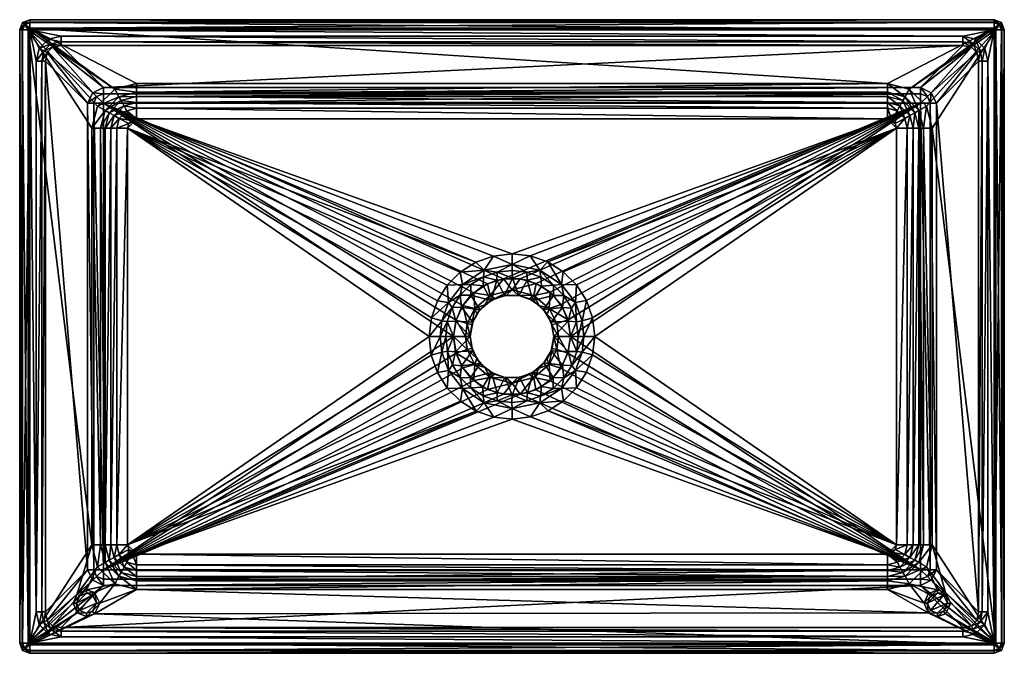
# Model space of a CAD drawing. Header units: inches. Extents: x -295 to 295, y -190 to 190.
import ezdxf

# ---------------------------------------------------------------- set-up
doc = ezdxf.new("R2010")
doc.units = ezdxf.units.IN
doc.header["$MEASUREMENT"] = 0
doc.layers.add('Layer 1', color=7, linetype='Continuous')

# ---------------------------------------------------------------- blocks, each defined once
blk = doc.blocks.new('Teorema 60')
at = {"color": 9, "true_color": 0xc0c0c0}
mesh = blk.add_polyface(dxfattribs=at)
corners = [(-248.3, 138.06, 130), (-251.71, 125, 130), (-290, 184, 130), (-251.71, -125, 130), (-238.06, 148.3, 130), (-289, 185, 130), (-225, 151.71, 130), (-295, 184, 6), (-295, 184, 125), (-295, -184, 6), (-285.2, -165.17), (-285.2, 165.17), (-289, 184), (-283.24, 172.81), (-277.81, 178.24), (-270.17, 180.2), (-254.28, 139.88, 73.42), (-279.56, 165.17, 3.95), (-254.28, -139.88, 73.42), (-243.82, 135.55, 128.13), (-246.57, 125, 128.13), (-246.57, -125, 128.13), (-275.31, 173.44, 3.33), (-251.17, 146.17, 74.58), (-244.88, 149.28, 73.42), (-270.17, 174.56, 3.95), (-278.44, 170.31, 3.33), (-250.62, -139.88, 78.19), (-250.61, 139.88, 78.19), (-248.93, 143.93, 78.19), (-244.88, 145.62, 78.19), (-244.88, 139.88, 80), (-281.76, 165.17, 1.09), (-281.76, -165.17, 1.09), (-270.17, 176.76, 1.09), (-276.26, 175.49, 0.9), (-280.49, 171.26, 0.9), (-293.24, 184, 1.76), (-293.24, -184, 1.76), (-292, 187, 1.76), (-289, 188.24, 1.76), (-293.24, 188.24, 6), (-289, 190, 6), (-293.24, 188.24, 125), (-289, 190, 125), (-293.54, 184, 128.54), (-292.21, 187.21, 128.54), (-289, 188.54, 128.54), (-293.54, -184, 128.54), (-290, -184, 130)]
mesh.append_faces([[corners[k] for k in face] for face in [(0, 1, 2), (1, 3, 2), (4, 2, 5), (2, 4, 0), (6, 4, 5), (7, 8, 9), (10, 11, 12), (12, 13, 14), (11, 13, 12), (14, 15, 12), (16, 17, 18), (19, 20, 1), (0, 19, 1), (20, 21, 1), (22, 23, 24), (22, 24, 25), (23, 22, 26), (26, 16, 23), (26, 17, 16), (27, 28, 16), (29, 23, 16), (23, 29, 30), (28, 29, 16), (29, 28, 31), (32, 11, 10), (32, 33, 17), (34, 15, 14), (35, 22, 25), (34, 14, 35), (36, 13, 11), (13, 35, 14), (32, 26, 36), (26, 32, 17), (36, 11, 32), (26, 22, 36), (34, 35, 25), (35, 36, 22), (36, 35, 13), (7, 9, 37), (37, 38, 12), (39, 7, 37), (39, 40, 41), (39, 37, 12), (41, 7, 39), (41, 40, 42), (39, 12, 40), (8, 7, 43), (41, 42, 44), (43, 7, 41), (43, 41, 44), (45, 8, 46), (47, 5, 46), (43, 44, 47), (46, 5, 2), (2, 45, 46), (46, 43, 47), (43, 46, 8), (45, 48, 8), (2, 49, 45)]], dxfattribs={"color": 9})
mesh = blk.add_polyface(dxfattribs=at)
corners = [(225, 151.71, 130), (-225, 151.71, 130), (-289, 185, 130), (-289, 190, 125), (-289, 190, 6), (289, 190, 6), (-270.17, 180.2), (270.17, 180.2), (-289, 184), (-35, 0, 80), (-244.88, 139.88, 80), (-244.88, -139.88, 80), (-5.14, 34.55, 80), (-14.61, 31.67, 80), (-22.92, 26.22, 80), (-29.41, 18.65, 80), (-33.47, 9.85, 80), (-238.33, 132.48, 103.26), (-241.43, 134.21, 123.39), (-232.48, 138.33, 103.26), (-234.21, 141.43, 123.39), (-225, 140.29, 103.26), (-225, 143.83, 123.39), (-243.83, 125, 123.39), (-240.29, 125, 103.26), (-243.83, -125, 123.39), (-230.44, 125, 95), (-38.83, 30.74, 95), (-44.69, 21.43, 95), (-229.63, 127.81, 95), (-225, 130.44, 95), (-227.81, 129.63, 95), (-230.44, -125, 95), (-49.56, 0, 95), (-48.26, 11.18, 95), (-21.58, 44.59, 95), (-30.99, 38.66, 95), (-235.55, 143.82, 128.13), (-248.3, 138.06, 130), (-238.06, 148.3, 130), (-243.82, 135.55, 128.13), (-225, 146.57, 128.13), (-246.57, 125, 128.13), (-236.87, 125, 97.34), (-240.29, -125, 103.26), (-236.87, -125, 97.34), (-235.35, 130.8, 97.34), (-225, 136.87, 97.34), (-230.8, 135.35, 97.34), (-250.61, 139.88, 78.19), (-251.17, 146.17, 74.58), (-244.88, 145.62, 78.19), (-244.88, 149.28, 73.42), (-248.93, 143.93, 78.19), (270.17, 176.76, 1.09), (-270.17, 176.76, 1.09), (-270.17, 174.56, 3.95), (270.17, 174.56, 3.95), (-289, 188.24, 1.76), (289, 184), (289, 188.24, 1.76), (289, 190, 125), (-289, 188.54, 128.54), (289, 188.54, 128.54)]
mesh.append_faces([[corners[k] for k in face] for face in [(0, 1, 2), (3, 4, 5), (6, 7, 8), (9, 10, 11), (12, 10, 13), (14, 10, 15), (14, 13, 10), (16, 10, 9), (16, 15, 10), (17, 18, 19), (20, 21, 19), (19, 18, 20), (20, 22, 21), (17, 23, 18), (24, 23, 17), (23, 24, 25), (26, 27, 28), (29, 30, 26), (30, 29, 31), (32, 26, 33), (34, 33, 26), (26, 28, 34), (35, 36, 26), (26, 36, 27), (30, 35, 26), (37, 38, 39), (40, 37, 20), (39, 1, 41), (42, 40, 18), (18, 23, 42), (22, 37, 41), (41, 37, 39), (20, 37, 22), (18, 40, 20), (40, 38, 37), (23, 25, 42), (24, 43, 44), (43, 26, 45), (29, 46, 31), (21, 47, 19), (30, 48, 47), (30, 31, 48), (48, 46, 17), (24, 17, 46), (46, 43, 24), (26, 43, 29), (47, 48, 19), (19, 48, 17), (43, 46, 29), (46, 48, 31), (10, 49, 11), (50, 51, 52), (51, 53, 10), (54, 6, 55), (56, 57, 55), (58, 8, 59), (58, 60, 4), (61, 62, 3), (62, 63, 2)]], dxfattribs={"color": 9})
mesh = blk.add_polyface(dxfattribs=at)
corners = [(289, 190, 6), (289, 190, 125), (-289, 190, 125), (289, 184), (-289, 184), (270.17, 180.2), (244.88, 149.28, 73.42), (270.17, 174.56, 3.95), (-244.88, 149.28, 73.42), (29.47, 19.1, 80), (33.68, 9.99, 80), (244.88, 139.88, 80), (35, 0, 80), (244.88, -139.88, 80), (22.88, 26.53, 80), (14.5, 31.8, 80), (4.87, 34.65, 80), (240.29, -125, 103.26), (240.29, 125, 103.26), (243.83, 125, 123.39), (232.48, 138.33, 103.26), (234.21, 141.43, 123.39), (238.33, 132.48, 103.26), (241.43, 134.21, 123.39), (225, 143.83, 123.39), (225, 140.29, 103.26), (229.63, 127.81, 95), (225, 130.44, 95), (227.81, 129.63, 95), (230.44, 125, 95), (49.56, 0, 95), (230.44, -125, 95), (21.43, 44.69, 95), (10.83, 48.33, 95), (30.74, 38.83, 95), (38.66, 30.99, 95), (44.59, 21.58, 95), (48.26, 11.18, 95), (243.82, 135.55, 128.13), (235.55, 143.82, 128.13), (225, 146.57, 128.13), (246.57, 125, 128.13), (248.3, 138.06, 130), (238.06, 148.3, 130), (225, 151.71, 130), (246.57, -125, 128.13), (230.8, 135.35, 97.34), (236.87, 125, 97.34), (235.35, 130.8, 97.34), (225, 136.87, 97.34), (236.87, -125, 97.34), (244.88, 145.61, 78.19), (248.93, 143.93, 78.19), (270.17, 176.76, 1.09), (-270.17, 180.2), (-270.17, 176.76, 1.09), (289, 188.24, 1.76), (-289, 190, 6), (-289, 188.24, 1.76), (289, 188.54, 128.54), (-289, 188.54, 128.54), (289, 185, 130), (-289, 185, 130)]
mesh.append_faces([[corners[k] for k in face] for face in [(0, 1, 2), (3, 4, 5), (6, 7, 8), (9, 10, 11), (12, 13, 11), (10, 12, 11), (14, 11, 15), (14, 9, 11), (16, 15, 11), (17, 18, 19), (20, 21, 22), (23, 18, 22), (22, 21, 23), (23, 19, 18), (20, 24, 21), (25, 24, 20), (26, 27, 28), (27, 26, 29), (30, 29, 31), (32, 27, 29), (27, 32, 33), (34, 29, 35), (34, 32, 29), (36, 29, 37), (36, 35, 29), (37, 29, 30), (38, 23, 39), (40, 21, 24), (38, 41, 19), (42, 38, 43), (38, 42, 41), (44, 39, 40), (40, 39, 21), (23, 38, 19), (21, 39, 23), (43, 39, 44), (39, 43, 38), (45, 19, 41), (28, 46, 26), (18, 47, 22), (29, 48, 47), (29, 26, 48), (48, 46, 20), (25, 20, 46), (46, 49, 25), (27, 49, 28), (47, 48, 22), (22, 48, 20), (49, 46, 28), (46, 48, 26), (29, 47, 31), (50, 47, 18), (51, 52, 6), (53, 5, 54), (53, 55, 7), (56, 0, 57), (3, 56, 58), (59, 60, 1), (61, 62, 59)]], dxfattribs={"color": 9})
mesh = blk.add_polyface(dxfattribs=at)
corners = [(290, -184, 130), (251.71, 125, 130), (290, 184, 130), (289, 185, 130), (238.06, 148.3, 130), (225, 151.71, 130), (248.3, 138.06, 130), (295, -184, 125), (295, 184, 125), (295, 184, 6), (289, 184), (277.81, 178.24), (283.24, 172.81), (270.17, 180.2), (285.2, 165.17), (289, -184), (279.56, -165.17, 3.95), (279.56, 165.17, 3.95), (254.28, 139.88, 73.42), (246.57, 125, 128.13), (251.71, -125, 130), (254.28, -139.88, 73.42), (250.61, 139.88, 78.19), (250.62, -139.88, 78.19), (244.88, 139.88, 80), (248.93, 143.93, 78.19), (244.88, 149.28, 73.42), (251.17, 146.17, 74.58), (244.88, 145.61, 78.19), (278.44, 170.31, 3.33), (275.31, 173.44, 3.33), (270.17, 174.56, 3.95), (281.76, 165.17, 1.09), (280.49, 171.26, 0.9), (276.26, 175.49, 0.9), (270.17, 176.76, 1.09), (281.76, -165.17, 1.09), (293.24, 184, 1.76), (293.24, -184, 1.76), (292, 187, 1.76), (289, 190, 6), (289, 188.24, 1.76), (293.24, 188.24, 6), (289, 190, 125), (293.24, 188.24, 125), (293.54, 184, 128.54), (293.54, -184, 128.54), (289, 188.54, 128.54), (292.21, 187.21, 128.54)]
mesh.append_faces([[corners[k] for k in face] for face in [(0, 1, 2), (3, 4, 5), (4, 2, 6), (2, 4, 3), (1, 6, 2), (7, 8, 9), (10, 11, 12), (13, 11, 10), (10, 14, 15), (12, 14, 10), (16, 17, 18), (6, 1, 19), (1, 20, 19), (21, 18, 22), (23, 22, 24), (22, 25, 24), (26, 25, 27), (27, 22, 18), (25, 22, 27), (25, 28, 24), (29, 27, 18), (29, 18, 17), (27, 29, 30), (30, 26, 27), (30, 31, 26), (32, 14, 12), (33, 29, 17), (32, 12, 33), (34, 11, 13), (11, 33, 12), (35, 30, 34), (30, 35, 31), (34, 13, 35), (30, 29, 34), (32, 33, 17), (33, 34, 29), (34, 33, 11), (36, 14, 32), (17, 16, 32), (37, 10, 15), (37, 38, 9), (39, 40, 41), (39, 37, 42), (39, 41, 10), (42, 40, 39), (42, 37, 9), (39, 10, 37), (43, 40, 44), (42, 9, 8), (44, 40, 42), (44, 42, 8), (7, 45, 8), (45, 46, 2), (47, 43, 48), (45, 2, 48), (44, 8, 45), (48, 2, 3), (3, 47, 48), (48, 44, 45), (44, 48, 43)]], dxfattribs={"color": 9})
mesh = blk.add_polyface(dxfattribs=at)
corners = [(-249, -160, 126), (-251.4, -164.8, 126), (-249, -160, 116), (-251.4, -155.2, 126), (-255, -154, 116), (-255, -154, 126), (-251.4, -155.2, 116), (-247, -160, 130), (-250.2, -166.4, 130), (-247, -160, 126), (-250.2, -153.6, 130), (-255, -152, 126), (-255, -152, 130), (-250.2, -153.6, 126), (-251.71, -125, 130), (-290, -184, 130), (-290, 184, 130), (-260.66, -154.34, 130), (-248.3, -138.06, 130), (-238.06, -148.3, 130), (-295, 184, 125), (-295, -184, 125), (-295, -184, 6), (-289, -184), (-285.2, -165.17), (-289, 184), (-279.56, 165.17, 3.95), (-279.56, -165.17, 3.95), (-254.28, -139.88, 73.42), (-251.71, 125, 130), (-246.57, -125, 128.13), (-278.44, -170.31, 3.33), (-251.17, -146.17, 74.58), (-275.31, -173.44, 3.33), (-244.88, -149.28, 73.42), (-248.93, -143.93, 78.19), (-250.62, -139.88, 78.19), (-244.88, -139.88, 80), (-254.28, 139.88, 73.42), (-250.61, 139.88, 78.19), (-281.76, 165.17, 1.09), (-281.76, -165.17, 1.09), (-293.24, -184, 1.76), (-293.24, 184, 1.76), (-293.54, -184, 128.54), (-293.54, 184, 128.54), (-259.24, -155.76, 126), (-263, -160, 126), (-261, -160, 126), (-260.66, -154.34, 126), (-260.66, -165.66, 126), (-263, -160, 130), (-261, -160, 116), (-259.24, -155.76, 116), (-259.24, -164.24, 116)]
mesh.append_faces([[corners[k] for k in face] for face in [(0, 1, 2), (3, 4, 5), (3, 6, 4), (0, 2, 6), (0, 6, 3), (7, 8, 9), (10, 11, 12), (10, 13, 11), (7, 9, 13), (7, 13, 10), (14, 15, 16), (15, 14, 17), (17, 14, 18), (12, 17, 18), (10, 12, 19), (20, 21, 22), (23, 24, 25), (26, 27, 28), (29, 30, 14), (18, 14, 30), (31, 32, 28), (31, 28, 27), (33, 34, 32), (35, 32, 34), (32, 36, 28), (32, 35, 36), (36, 35, 37), (28, 36, 38), (36, 37, 39), (40, 24, 41), (27, 26, 41), (42, 23, 25), (43, 22, 42), (20, 44, 21), (44, 45, 15), (11, 5, 46), (5, 11, 13), (47, 46, 48), (46, 49, 11), (49, 46, 47), (47, 48, 50), (9, 0, 13), (1, 0, 9), (13, 3, 5), (0, 3, 13), (47, 50, 51), (47, 51, 17), (17, 12, 49), (49, 47, 17), (12, 11, 49), (52, 53, 4), (52, 4, 6), (6, 54, 52), (54, 6, 2), (52, 54, 48), (52, 48, 46), (46, 5, 53), (53, 52, 46), (5, 4, 53)]], dxfattribs={"color": 9})
mesh = blk.add_polyface(dxfattribs=at)
corners = [(3.66, 24.7, 90), (13.14, 24.64, 82.93), (0, 27.93, 82.93), (14.5, 31.8, 80), (22.34, 16.76, 82.93), (16.37, 18.66, 90), (10.52, 22.53, 90), (20.99, 13.28, 90), (4.87, 34.65, 80), (-3.44, 24.67, 90), (22.88, 26.53, 80), (29.47, 19.1, 80), (225, 151.71, 130), (-289, 185, 130), (289, 185, 130), (18.97, 16.19, 130), (12.48, 21.66, 130), (24.82, 24.61, 130), (17.61, 30.24, 130), (9.14, 33.76, 130), (4.16, 24.63, 130), (0.21, 34.96, 130), (30.35, 17.42, 130), (244.88, 139.88, 80), (-5.14, 34.55, 80), (-4.53, 24.53, 130), (225, 143.83, 123.39), (225, 140.29, 103.26), (-225, 143.83, 123.39), (24.8, 30.81, 103.26), (8.93, 38.64, 103.26), (17.3, 35.63, 103.26), (31, 24.58, 103.26), (35.73, 17.05, 103.26), (0.13, 39.68, 103.26), (0, 49.56, 95), (-225, 130.44, 95), (225, 130.44, 95), (10.83, 48.33, 95), (225, 146.57, 128.13), (-225, 146.57, 128.13), (-225, 140.29, 103.26), (225, 136.87, 97.34), (-225, 136.87, 97.34), (21.43, 44.69, 95), (30.74, 38.83, 95), (29.75, 31.24, 97.34), (16.59, 39.82, 97.34), (0, 43.13, 97.34), (38.66, 30.99, 95), (38.06, 20.3, 97.34), (44.59, 21.58, 95), (42.08, 9.47, 97.34), (244.88, 145.61, 78.19), (-244.88, 139.88, 80), (-244.88, 145.62, 78.19), (244.88, 149.28, 73.42)]
mesh.append_faces([[corners[k] for k in face] for face in [(0, 1, 2), (1, 3, 2), (4, 1, 5), (5, 1, 6), (5, 7, 4), (1, 0, 6), (8, 2, 3), (2, 9, 0), (1, 10, 3), (4, 11, 10), (1, 4, 10), (12, 13, 14), (15, 16, 17), (18, 17, 16), (19, 16, 20), (19, 20, 21), (18, 16, 19), (22, 15, 17), (23, 24, 8), (0, 20, 6), (5, 6, 16), (20, 16, 6), (5, 16, 15), (0, 25, 20), (26, 27, 28), (18, 29, 17), (19, 30, 31), (32, 33, 22), (22, 17, 32), (32, 17, 29), (18, 31, 29), (21, 30, 19), (31, 18, 19), (30, 21, 34), (35, 36, 37), (37, 38, 35), (39, 40, 12), (26, 28, 39), (41, 27, 42), (43, 42, 37), (44, 45, 46), (38, 47, 48), (44, 46, 47), (38, 44, 47), (48, 30, 34), (46, 49, 50), (50, 32, 46), (50, 51, 52), (49, 46, 45), (38, 48, 35), (50, 33, 32), (51, 50, 49), (29, 46, 32), (31, 47, 29), (47, 46, 29), (47, 31, 30), (48, 47, 30), (23, 53, 54), (55, 53, 56)]], dxfattribs={"color": 9})
mesh = blk.add_polyface(dxfattribs=at)
corners = [(261, -160, 126), (258.6, -164.8, 126), (261, -160, 116), (258.6, -155.2, 126), (255, -154, 116), (255, -154, 126), (258.6, -155.2, 116), (263, -160, 130), (259.8, -166.4, 130), (263, -160, 126), (259.8, -153.6, 130), (255, -152, 126), (255, -152, 130), (259.8, -153.6, 126), (248.3, -138.06, 130), (251.71, -125, 130), (251.71, 125, 130), (290, -184, 130), (249.34, -154.34, 130), (238.06, -148.3, 130), (295, 184, 6), (295, -184, 6), (295, -184, 125), (285.2, 165.17), (285.2, -165.17), (289, -184), (254.28, 139.88, 73.42), (254.28, -139.88, 73.42), (279.56, -165.17, 3.95), (246.57, -125, 128.13), (246.57, 125, 128.13), (243.82, -135.55, 128.13), (275.31, -173.44, 3.33), (251.17, -146.17, 74.58), (244.88, -149.28, 73.42), (278.44, -170.31, 3.33), (244.88, -145.61, 78.19), (248.93, -143.93, 78.19), (250.62, -139.88, 78.19), (244.88, -139.88, 80), (250.61, 139.88, 78.19), (281.76, -165.17, 1.09), (281.76, 165.17, 1.09), (293.24, -184, 1.76), (293.24, 184, 1.76), (293.54, -184, 128.54), (293.54, 184, 128.54), (290, 184, 130), (250.76, -155.76, 126), (247, -160, 126), (249, -160, 126), (249.34, -154.34, 126), (249.34, -165.66, 126), (247, -160, 130), (249, -160, 116), (250.76, -155.76, 116), (250.76, -164.24, 116)]
mesh.append_faces([[corners[k] for k in face] for face in [(0, 1, 2), (3, 4, 5), (3, 6, 4), (0, 2, 6), (0, 6, 3), (7, 8, 9), (10, 11, 12), (10, 13, 11), (7, 9, 13), (7, 13, 10), (10, 12, 14), (15, 16, 17), (12, 18, 19), (14, 12, 19), (10, 15, 17), (15, 10, 14), (20, 21, 22), (23, 24, 25), (26, 27, 28), (29, 30, 15), (15, 31, 29), (14, 31, 15), (32, 33, 34), (35, 27, 33), (35, 28, 27), (36, 33, 37), (37, 33, 27), (27, 38, 37), (37, 38, 39), (27, 40, 38), (41, 24, 23), (41, 42, 28), (43, 21, 20), (25, 43, 44), (45, 46, 22), (17, 47, 45), (11, 5, 48), (5, 11, 13), (49, 48, 50), (48, 51, 11), (51, 48, 49), (49, 50, 52), (9, 0, 13), (1, 0, 9), (13, 3, 5), (0, 3, 13), (49, 52, 53), (49, 53, 18), (18, 12, 51), (51, 49, 18), (12, 11, 51), (54, 55, 4), (54, 4, 6), (6, 56, 54), (56, 6, 2), (54, 56, 50), (54, 50, 48), (48, 5, 55), (55, 54, 48), (5, 4, 55)]], dxfattribs={"color": 9})
mesh = blk.add_polyface(dxfattribs=at)
corners = [(0, 27.93, 82.93), (-10.27, 22.72, 90), (-3.44, 24.67, 90), (-5.14, 34.55, 80), (-13.14, 24.64, 82.93), (4.87, 34.65, 80), (-16.36, 18.94, 90), (-22.34, 16.76, 82.93), (-21.02, 13.66, 90), (-22.92, 26.22, 80), (-29.41, 18.65, 80), (-14.61, 31.67, 80), (-24.63, 24.84, 130), (-17.32, 30.38, 130), (-12.48, 21.66, 130), (-4.53, 24.53, 130), (-9.05, 33.81, 130), (0.21, 34.96, 130), (4.16, 24.63, 130), (-19.25, 15.91, 130), (-30.21, 17.59, 130), (270.17, 174.56, 3.95), (-270.17, 174.56, 3.95), (-244.88, 149.28, 73.42), (-244.88, 139.88, 80), (244.88, 139.88, 80), (3.66, 24.7, 90), (225, 140.29, 103.26), (-225, 140.29, 103.26), (-225, 143.83, 123.39), (-31.14, 24.85, 103.26), (-8.8, 38.67, 103.26), (0.13, 39.68, 103.26), (-17.16, 35.79, 103.26), (-24.71, 31.14, 103.26), (-35.85, 17.37, 103.26), (-21.58, 44.59, 95), (-225, 130.44, 95), (-11.18, 48.26, 95), (0, 49.56, 95), (225, 151.71, 130), (-225, 146.57, 128.13), (-225, 151.71, 130), (225, 146.57, 128.13), (-225, 136.87, 97.34), (225, 130.44, 95), (225, 136.87, 97.34), (0, 43.13, 97.34), (-16.59, 39.82, 97.34), (-29.75, 31.24, 97.34), (-38.83, 30.74, 95), (-30.99, 38.66, 95), (-38.06, 20.3, 97.34), (-44.69, 21.43, 95), (-48.26, 11.18, 95), (-244.88, 145.62, 78.19), (244.88, 149.28, 73.42), (244.88, 145.61, 78.19)]
mesh.append_faces([[corners[k] for k in face] for face in [(0, 1, 2), (0, 3, 4), (3, 0, 5), (4, 1, 0), (1, 4, 6), (6, 4, 7), (7, 8, 6), (7, 9, 10), (4, 11, 9), (7, 4, 9), (11, 4, 3), (12, 13, 14), (15, 14, 16), (15, 17, 18), (19, 12, 14), (12, 19, 20), (16, 14, 13), (17, 15, 16), (21, 22, 23), (24, 3, 25), (2, 1, 15), (2, 15, 26), (14, 1, 6), (1, 14, 15), (14, 6, 19), (27, 28, 29), (20, 30, 12), (31, 32, 17), (16, 13, 33), (16, 31, 17), (33, 13, 34), (31, 16, 33), (13, 12, 34), (20, 35, 30), (12, 30, 34), (36, 37, 38), (39, 38, 37), (40, 41, 42), (41, 43, 29), (37, 44, 45), (28, 46, 44), (38, 39, 47), (33, 48, 31), (48, 36, 38), (38, 47, 48), (49, 50, 51), (48, 51, 36), (30, 35, 52), (48, 49, 51), (52, 53, 50), (50, 49, 52), (52, 54, 53), (32, 31, 47), (48, 47, 31), (34, 49, 33), (49, 48, 33), (49, 34, 30), (52, 49, 30), (23, 55, 56), (55, 24, 57)]], dxfattribs={"color": 9})
mesh = blk.add_polyface(dxfattribs=at)
corners = [(238.06, -148.3, 130), (247, -160, 130), (225, -151.71, 130), (249.34, -165.66, 130), (289, -185, 130), (-250.2, -166.4, 130), (249.34, -154.34, 130), (289, -190, 125), (289, -190, 6), (-289, -190, 6), (270.17, -180.2), (-270.17, -180.2), (289, -184), (33.52, -10, 80), (29.3, -19.05, 80), (244.88, -139.88, 80), (22.86, -26.5, 80), (14.38, -31.89, 80), (35, 0, 80), (238.33, -132.48, 103.26), (241.43, -134.21, 123.39), (232.48, -138.33, 103.26), (234.21, -141.43, 123.39), (225, -140.29, 103.26), (225, -143.83, 123.39), (243.83, -125, 123.39), (240.29, -125, 103.26), (243.83, 125, 123.39), (227.81, -129.63, 95), (225, -130.44, 95), (229.63, -127.81, 95), (230.44, -125, 95), (49.56, 0, 95), (48.24, -11.03, 95), (38.7, -30.73, 95), (44.6, -21.31, 95), (21.6, -44.48, 95), (30.91, -38.55, 95), (246.57, -125, 128.13), (235.55, -143.82, 128.13), (243.82, -135.55, 128.13), (225, -146.57, 128.13), (248.3, -138.06, 130), (230.8, -135.35, 97.34), (235.35, -130.8, 97.34), (236.87, -125, 97.34), (225, -136.87, 97.34), (240.29, 125, 103.26), (236.87, 125, 97.34), (244.88, -149.28, 73.42), (251.17, -146.17, 74.58), (244.88, -145.61, 78.19), (248.93, -143.93, 78.19), (250.62, -139.88, 78.19), (244.88, 139.88, 80), (-270.17, -174.56, 3.95), (270.17, -176.76, 1.09), (270.17, -174.56, 3.95), (-270.17, -176.76, 1.09), (289, -188.24, 1.76), (-289, -184), (-289, -188.24, 1.76), (-289, -188.54, 128.54), (289, -188.54, 128.54), (-289, -190, 125)]
mesh.append_faces([[corners[k] for k in face] for face in [(0, 1, 2), (1, 3, 2), (3, 4, 5), (6, 1, 0), (7, 8, 9), (10, 11, 12), (13, 14, 15), (14, 16, 15), (16, 17, 15), (15, 18, 13), (19, 20, 21), (22, 23, 21), (21, 20, 22), (22, 24, 23), (19, 25, 20), (26, 25, 19), (27, 25, 26), (28, 29, 30), (31, 30, 29), (32, 31, 33), (34, 35, 31), (31, 35, 33), (36, 37, 31), (31, 37, 34), (29, 36, 31), (38, 25, 27), (39, 22, 40), (38, 20, 25), (39, 41, 24), (0, 39, 42), (39, 0, 41), (0, 2, 41), (38, 40, 20), (22, 39, 24), (20, 40, 22), (40, 42, 39), (29, 28, 43), (19, 44, 26), (45, 26, 44), (45, 30, 31), (44, 19, 43), (21, 46, 43), (21, 43, 19), (23, 46, 21), (28, 30, 44), (43, 46, 29), (45, 44, 30), (44, 43, 28), (26, 45, 47), (45, 31, 48), (49, 50, 51), (51, 52, 15), (15, 53, 54), (55, 56, 57), (56, 58, 10), (59, 12, 60), (59, 61, 8), (62, 4, 63), (7, 64, 63)]], dxfattribs={"color": 9})
mesh = blk.add_polyface(dxfattribs=at)
corners = [(-250.2, -166.4, 130), (-247, -160, 130), (-225, -151.71, 130), (-255, -152, 130), (-248.3, -138.06, 130), (-238.06, -148.3, 130), (-250.2, -153.6, 130), (-289, -190, 6), (-289, -190, 125), (289, -190, 125), (-270.17, -180.2), (-289, -184), (289, -184), (244.88, -149.28, 73.42), (-244.88, -149.28, 73.42), (-270.17, -174.56, 3.95), (-33.52, -10, 80), (-244.88, -139.88, 80), (-29.51, -18.8, 80), (-35, 0, 80), (-22.94, -26.4, 80), (-14.7, -31.73, 80), (-232.48, -138.33, 103.26), (-234.21, -141.43, 123.39), (-238.33, -132.48, 103.26), (-241.43, -134.21, 123.39), (-240.29, -125, 103.26), (-243.83, -125, 123.39), (-225, -143.83, 123.39), (-225, -140.29, 103.26), (-240.29, 125, 103.26), (-48.4, -11.11, 95), (-230.44, -125, 95), (-49.56, 0, 95), (-227.81, -129.63, 95), (-229.63, -127.81, 95), (-225, -130.44, 95), (-44.73, -21.63, 95), (-38.81, -31, 95), (-21.42, -44.68, 95), (-30.92, -38.83, 95), (-246.57, -125, 128.13), (-246.57, 125, 128.13), (-243.82, -135.55, 128.13), (-235.55, -143.82, 128.13), (-225, -146.57, 128.13), (-236.87, -125, 97.34), (-230.44, 125, 95), (-236.87, 125, 97.34), (-235.35, -130.8, 97.34), (-230.8, -135.35, 97.34), (-225, -136.87, 97.34), (-244.88, -145.62, 78.19), (-248.93, -143.93, 78.19), (-270.17, -176.76, 1.09), (270.17, -176.76, 1.09), (-289, -188.24, 1.76), (289, -190, 6), (289, -188.24, 1.76), (-289, -188.54, 128.54), (-289, -185, 130), (289, -185, 130), (289, -188.54, 128.54)]
mesh.append_faces([[corners[k] for k in face] for face in [(0, 1, 2), (3, 4, 5), (6, 5, 1), (2, 1, 5), (7, 8, 9), (10, 11, 12), (13, 14, 15), (16, 17, 18), (16, 19, 17), (20, 17, 21), (20, 18, 17), (22, 23, 24), (25, 26, 24), (24, 23, 25), (25, 27, 26), (22, 28, 23), (29, 28, 22), (30, 26, 27), (31, 32, 33), (34, 35, 36), (35, 32, 36), (37, 38, 32), (39, 36, 32), (38, 40, 32), (40, 39, 32), (32, 31, 37), (41, 42, 27), (43, 5, 4), (44, 45, 2), (44, 43, 25), (45, 44, 23), (23, 28, 45), (27, 43, 41), (41, 43, 4), (25, 43, 27), (23, 44, 25), (5, 44, 2), (44, 5, 43), (32, 46, 47), (48, 46, 26), (32, 35, 49), (22, 50, 29), (51, 29, 50), (51, 34, 36), (50, 22, 49), (24, 46, 49), (24, 49, 22), (26, 46, 24), (35, 34, 50), (49, 46, 32), (51, 50, 34), (50, 49, 35), (52, 53, 14), (53, 52, 17), (54, 55, 15), (56, 7, 57), (11, 56, 58), (59, 60, 61), (59, 62, 8)]], dxfattribs={"color": 9})
mesh = blk.add_polyface(dxfattribs=at)
corners = [(-25, 0, 90), (-26.81, 7.82, 82.93), (-27.93, 0, 82.93), (-24.05, 7.21, 90), (-21.02, 13.66, 90), (-22.34, 16.76, 82.93), (-33.47, 9.85, 80), (-35, 0, 80), (-29.41, 18.65, 80), (-42.08, -9.47, 97.34), (-38.06, -20.3, 97.34), (-44.73, -21.63, 95), (-43.13, 0, 97.34), (-48.4, -11.11, 95), (-38.63, -8.86, 103.26), (-39.71, 0, 103.26), (-49.56, 0, 95), (-35.73, -17.05, 103.26), (-33.89, -9.2, 130), (-30.35, -17.67, 130), (-35, 0, 130), (-23.58, -8.68, 130), (-20.99, -13.28, 90), (-19.1, -16.21, 130), (-16.37, -18.66, 90), (-25, 0, 130), (-23.87, -7.06, 90), (-12.38, -21.66, 130), (-23.42, 8.69, 130), (-30.21, 17.59, 130), (-19.25, 15.91, 130), (-33.74, 9.21, 130), (-16.36, 18.94, 90), (-38.79, 8.94, 103.26), (-35.85, 17.37, 103.26), (-42.08, 9.47, 97.34), (-48.26, 11.18, 95), (-38.06, 20.3, 97.34), (-26.81, -7.82, 82.93), (-22.34, -16.76, 82.93), (-33.52, -10, 80), (-29.51, -18.8, 80)]
mesh.append_faces([[corners[k] for k in face] for face in [(0, 1, 2), (3, 4, 5), (3, 1, 0), (1, 3, 5), (2, 1, 6), (2, 6, 7), (1, 8, 6), (1, 5, 8), (9, 10, 11), (12, 9, 13), (9, 14, 10), (9, 12, 15), (9, 15, 14), (12, 13, 16), (14, 17, 10), (13, 9, 11), (14, 18, 17), (18, 19, 17), (14, 20, 18), (20, 14, 15), (21, 22, 23), (24, 23, 22), (21, 25, 26), (26, 22, 21), (25, 0, 26), (23, 24, 27), (28, 29, 30), (21, 23, 19), (31, 28, 25), (29, 28, 31), (31, 25, 20), (20, 25, 18), (18, 21, 19), (21, 18, 25), (4, 30, 32), (4, 3, 28), (28, 30, 4), (3, 25, 28), (3, 0, 25), (31, 20, 33), (31, 34, 29), (15, 33, 20), (33, 34, 31), (35, 33, 12), (16, 36, 35), (12, 16, 35), (15, 12, 33), (33, 35, 34), (35, 37, 34), (37, 35, 36), (38, 39, 22), (38, 22, 26), (2, 26, 0), (7, 38, 2), (24, 22, 39), (38, 7, 40), (41, 39, 40), (39, 38, 40), (38, 26, 2)]], dxfattribs={"color": 9})
mesh = blk.add_polyface(dxfattribs=at)
corners = [(33.68, 9.99, 80), (26.81, 7.82, 82.93), (35, 0, 80), (25, 0, 90), (27.93, 0, 82.93), (23.87, 7.06, 90), (22.34, 16.76, 82.93), (20.99, 13.28, 90), (29.47, 19.1, 80), (42.08, -9.47, 97.34), (49.56, 0, 95), (48.24, -11.03, 95), (38.79, -8.94, 103.26), (39.71, 0, 103.26), (43.13, 0, 97.34), (44.6, -21.31, 95), (38.06, -20.3, 97.34), (35.85, -17.37, 103.26), (33.7, -9.07, 130), (30.26, -17.26, 130), (35, 0, 130), (16.36, -18.94, 90), (19.15, -15.78, 130), (12.59, -21.43, 130), (23.38, -8.52, 130), (24.05, -7.21, 90), (25, 0, 130), (21.02, -13.66, 90), (18.97, 16.19, 130), (30.35, 17.42, 130), (23.42, 8.69, 130), (33.74, 9.21, 130), (16.37, 18.66, 90), (38.63, 8.86, 103.26), (35.73, 17.05, 103.26), (42.08, 9.47, 97.34), (48.26, 11.18, 95), (38.06, 20.3, 97.34), (44.59, 21.58, 95), (26.81, -7.82, 82.93), (22.34, -16.76, 82.93), (33.52, -10, 80), (29.3, -19.05, 80)]
mesh.append_faces([[corners[k] for k in face] for face in [(0, 1, 2), (3, 4, 5), (1, 6, 7), (1, 7, 5), (1, 4, 2), (8, 6, 0), (6, 1, 0), (1, 5, 4), (9, 10, 11), (12, 13, 14), (10, 9, 14), (9, 12, 14), (15, 16, 11), (12, 9, 17), (9, 16, 17), (16, 9, 11), (12, 17, 18), (19, 18, 17), (20, 12, 18), (13, 12, 20), (21, 22, 23), (24, 25, 26), (27, 22, 21), (24, 27, 25), (27, 24, 22), (25, 3, 26), (20, 18, 26), (28, 29, 30), (31, 26, 30), (24, 19, 22), (31, 30, 29), (20, 26, 31), (19, 24, 18), (18, 24, 26), (28, 7, 32), (7, 30, 5), (30, 7, 28), (3, 5, 26), (30, 26, 5), (33, 31, 34), (29, 34, 31), (20, 33, 13), (33, 20, 31), (13, 33, 35), (10, 14, 36), (13, 35, 14), (37, 33, 34), (35, 33, 37), (36, 35, 38), (35, 36, 14), (39, 25, 40), (41, 2, 4), (40, 27, 21), (39, 4, 3), (39, 41, 4), (40, 42, 39), (3, 25, 39), (39, 42, 41), (27, 40, 25)]], dxfattribs={"color": 9})
mesh = blk.add_polyface(dxfattribs=at)
corners = [(0, -43.13, 97.34), (-10.94, -48.31, 95), (-16.59, -39.82, 97.34), (-29.75, -31.24, 97.34), (-21.42, -44.68, 95), (-30.92, -38.83, 95), (-38.81, -31, 95), (-38.06, -20.3, 97.34), (-31, -24.58, 103.26), (-0.13, -39.68, 103.26), (-8.93, -38.64, 103.26), (0, -49.56, 95), (-35.73, -17.05, 103.26), (-44.73, -21.63, 95), (-24.8, -30.81, 103.26), (-17.3, -35.63, 103.26), (-17.41, -30.32, 130), (-24.82, -24.82, 130), (-8.92, -33.8, 130), (0, -35, 130), (-30.35, -17.67, 130), (-12.38, -21.66, 130), (-10.52, -22.53, 90), (-4.26, -24.54, 130), (-16.37, -18.66, 90), (4.42, -24.57, 130), (-3.66, -24.7, 90), (-289, -185, 130), (-250.2, -166.4, 130), (289, -185, 130), (249.34, -165.66, 130), (-225, -151.71, 130), (-19.1, -16.21, 130), (-5.1, -34.62, 80), (-244.88, -139.88, 80), (4.85, -34.62, 80), (-14.7, -31.73, 80), (225, -143.83, 123.39), (-225, -143.83, 123.39), (-225, -140.29, 103.26), (-225, -130.44, 95), (-225, -146.57, 128.13), (225, -146.57, 128.13), (-225, -136.87, 97.34), (225, -140.29, 103.26), (225, -136.87, 97.34), (-13.14, -24.64, 82.93), (0, -27.93, 82.93), (-22.34, -16.76, 82.93), (3.44, -24.67, 90), (-22.94, -26.4, 80), (-29.51, -18.8, 80), (-244.88, -145.62, 78.19), (244.88, -139.88, 80), (-244.88, -149.28, 73.42), (244.88, -145.61, 78.19), (-270.17, -180.2), (270.17, -180.2), (-270.17, -176.76, 1.09)]
mesh.append_faces([[corners[k] for k in face] for face in [(0, 1, 2), (3, 4, 5), (4, 3, 2), (6, 7, 3), (7, 8, 3), (6, 3, 5), (4, 2, 1), (9, 0, 10), (11, 1, 0), (7, 12, 8), (13, 7, 6), (14, 3, 8), (15, 2, 14), (2, 3, 14), (2, 15, 10), (0, 2, 10), (16, 14, 17), (10, 18, 19), (18, 15, 16), (14, 16, 15), (12, 20, 8), (14, 8, 17), (10, 15, 18), (17, 8, 20), (9, 10, 19), (21, 22, 23), (22, 21, 24), (25, 23, 26), (23, 22, 26), (27, 28, 29), (30, 28, 31), (17, 32, 21), (18, 21, 23), (21, 16, 17), (18, 23, 19), (16, 21, 18), (20, 32, 17), (33, 34, 35), (33, 36, 34), (37, 38, 39), (1, 11, 40), (40, 4, 1), (41, 42, 31), (38, 37, 41), (39, 43, 44), (43, 40, 45), (22, 24, 46), (46, 47, 26), (48, 46, 24), (22, 46, 26), (46, 36, 47), (33, 35, 47), (33, 47, 36), (47, 49, 26), (46, 50, 36), (48, 51, 50), (46, 48, 50), (34, 52, 53), (54, 55, 52), (56, 57, 58)]], dxfattribs={"color": 9})
mesh = blk.add_polyface(dxfattribs=at)
corners = [(38.7, -30.73, 95), (29.75, -31.24, 97.34), (38.06, -20.3, 97.34), (30.91, -38.55, 95), (44.6, -21.31, 95), (8.8, -38.67, 103.26), (17.16, -35.79, 103.26), (16.59, -39.82, 97.34), (11.13, -48.25, 95), (21.6, -44.48, 95), (0, -49.56, 95), (0, -43.13, 97.34), (35.85, -17.37, 103.26), (31.14, -24.85, 103.26), (-0.13, -39.68, 103.26), (24.71, -31.14, 103.26), (0, -35, 130), (9.2, -33.69, 130), (17.6, -30.07, 130), (24.69, -24.56, 130), (30.26, -17.26, 130), (3.44, -24.67, 90), (4.42, -24.57, 130), (-3.66, -24.7, 90), (12.59, -21.43, 130), (10.27, -22.72, 90), (16.36, -18.94, 90), (225, -151.71, 130), (249.34, -165.66, 130), (-225, -151.71, 130), (-4.26, -24.54, 130), (19.15, -15.78, 130), (-270.17, -174.56, 3.95), (270.17, -174.56, 3.95), (244.88, -149.28, 73.42), (4.85, -34.62, 80), (244.88, -139.88, 80), (14.38, -31.89, 80), (-244.88, -139.88, 80), (-225, -140.29, 103.26), (225, -140.29, 103.26), (225, -143.83, 123.39), (225, -130.44, 95), (-225, -130.44, 95), (225, -146.57, 128.13), (-225, -146.57, 128.13), (225, -136.87, 97.34), (-225, -136.87, 97.34), (13.14, -24.64, 82.93), (22.34, -16.76, 82.93), (22.86, -26.5, 80), (29.3, -19.05, 80), (0, -27.93, 82.93), (-244.88, -149.28, 73.42), (244.88, -145.61, 78.19), (-244.88, -145.62, 78.19)]
mesh.append_faces([[corners[k] for k in face] for face in [(0, 1, 2), (1, 0, 3), (2, 4, 0), (5, 6, 7), (8, 7, 9), (10, 11, 8), (8, 11, 7), (9, 7, 3), (7, 1, 3), (12, 2, 13), (14, 5, 11), (7, 11, 5), (15, 1, 6), (1, 7, 6), (1, 15, 13), (2, 1, 13), (14, 16, 5), (17, 6, 5), (5, 16, 17), (15, 6, 18), (17, 18, 6), (15, 19, 13), (19, 15, 18), (20, 12, 13), (13, 19, 20), (21, 22, 23), (24, 22, 25), (22, 21, 25), (26, 24, 25), (27, 28, 29), (22, 16, 30), (24, 17, 22), (24, 19, 18), (24, 31, 19), (19, 31, 20), (17, 24, 18), (16, 22, 17), (32, 33, 34), (35, 36, 37), (36, 35, 38), (39, 40, 41), (10, 42, 43), (9, 42, 8), (10, 8, 42), (29, 44, 27), (44, 45, 41), (42, 46, 43), (47, 46, 40), (26, 48, 49), (50, 51, 49), (52, 35, 48), (25, 52, 48), (25, 21, 52), (25, 48, 26), (48, 37, 50), (49, 48, 50), (37, 48, 35), (53, 34, 54), (55, 54, 36)]], dxfattribs={"color": 9})
mesh = blk.add_polyface(dxfattribs=at)
corners = [(-255, -166, 116), (-251.4, -164.8, 116), (-255, -166, 126), (-251.4, -164.8, 126), (-249, -160, 116), (-255, -168, 126), (-250.2, -166.4, 126), (-255, -168, 130), (-250.2, -166.4, 130), (-247, -160, 126), (-289, -185, 130), (-260.66, -165.66, 130), (-290, -184, 130), (-263, -160, 130), (-260.66, -154.34, 130), (-289, -184), (-277.81, -178.24), (-283.24, -172.81), (-270.17, -180.2), (-285.2, -165.17), (-251.17, -146.17, 74.58), (-278.44, -170.31, 3.33), (-275.31, -173.44, 3.33), (-270.17, -174.56, 3.95), (-244.88, -149.28, 73.42), (-276.26, -175.49, 0.9), (-279.56, -165.17, 3.95), (-280.49, -171.26, 0.9), (-270.17, -176.76, 1.09), (-281.76, -165.17, 1.09), (-289, -190, 125), (-289, -190, 6), (-293.24, -188.24, 125), (-293.24, -188.24, 6), (-295, -184, 6), (-295, -184, 125), (-292, -187, 1.76), (-289, -188.24, 1.76), (-293.24, -184, 1.76), (-292.21, -187.21, 128.54), (-293.54, -184, 128.54), (-289, -188.54, 128.54), (-261, -160, 126), (-259.24, -164.24, 126), (-260.66, -165.66, 126), (-259.24, -164.24, 116)]
mesh.append_faces([[corners[k] for k in face] for face in [(0, 1, 2), (3, 2, 1), (3, 1, 4), (5, 6, 7), (8, 7, 6), (8, 6, 9), (7, 10, 11), (12, 13, 11), (12, 11, 10), (14, 13, 12), (10, 7, 8), (15, 16, 17), (18, 16, 15), (17, 19, 15), (20, 21, 22), (22, 23, 24), (25, 16, 18), (26, 27, 21), (28, 23, 22), (16, 25, 27), (25, 21, 27), (26, 29, 27), (25, 22, 21), (17, 29, 19), (27, 29, 17), (27, 17, 16), (28, 25, 18), (25, 28, 22), (30, 31, 32), (33, 34, 35), (32, 31, 33), (32, 33, 35), (36, 31, 37), (36, 38, 33), (36, 37, 15), (33, 31, 36), (33, 38, 34), (36, 15, 38), (39, 40, 12), (10, 39, 12), (39, 30, 32), (41, 30, 39), (32, 35, 40), (10, 41, 39), (39, 32, 40), (42, 43, 44), (43, 2, 44), (2, 3, 5), (2, 5, 44), (6, 3, 9), (3, 6, 5), (11, 44, 5), (44, 11, 13), (11, 5, 7), (0, 4, 1), (4, 0, 45), (43, 45, 0), (45, 43, 42), (43, 0, 2)]], dxfattribs={"color": 9})
mesh = blk.add_polyface(dxfattribs=at)
corners = [(255, -166, 116), (258.6, -164.8, 116), (255, -166, 126), (258.6, -164.8, 126), (261, -160, 116), (255, -168, 126), (259.8, -166.4, 126), (255, -168, 130), (259.8, -166.4, 130), (263, -160, 126), (290, -184, 130), (289, -185, 130), (249.34, -165.66, 130), (263, -160, 130), (259.8, -153.6, 130), (289, -184), (283.24, -172.81), (277.81, -178.24), (285.2, -165.17), (270.17, -180.2), (275.31, -173.44, 3.33), (244.88, -149.28, 73.42), (270.17, -174.56, 3.95), (251.17, -146.17, 74.58), (278.44, -170.31, 3.33), (280.49, -171.26, 0.9), (276.26, -175.49, 0.9), (281.76, -165.17, 1.09), (279.56, -165.17, 3.95), (270.17, -176.76, 1.09), (292, -187, 1.76), (295, -184, 6), (293.24, -184, 1.76), (289, -188.24, 1.76), (293.24, -188.24, 6), (289, -190, 6), (295, -184, 125), (293.24, -188.24, 125), (289, -190, 125), (292.21, -187.21, 128.54), (289, -188.54, 128.54), (293.54, -184, 128.54), (249, -160, 126), (250.76, -164.24, 126), (249.34, -165.66, 126), (247, -160, 130), (250.76, -164.24, 116)]
mesh.append_faces([[corners[k] for k in face] for face in [(0, 1, 2), (3, 2, 1), (3, 1, 4), (5, 6, 7), (8, 7, 6), (8, 6, 9), (10, 11, 8), (12, 7, 11), (13, 10, 8), (13, 14, 10), (7, 8, 11), (15, 16, 17), (18, 16, 15), (15, 17, 19), (20, 21, 22), (23, 20, 24), (25, 16, 18), (22, 26, 20), (27, 28, 24), (16, 25, 26), (25, 20, 26), (22, 29, 26), (25, 24, 20), (17, 29, 19), (26, 29, 17), (26, 17, 16), (27, 25, 18), (25, 27, 24), (30, 31, 32), (30, 33, 34), (30, 32, 15), (34, 31, 30), (34, 33, 35), (30, 15, 33), (36, 31, 37), (34, 35, 38), (37, 31, 34), (37, 34, 38), (39, 40, 11), (10, 39, 11), (39, 36, 37), (41, 36, 39), (37, 38, 40), (10, 41, 39), (39, 37, 40), (42, 43, 44), (43, 2, 44), (2, 3, 5), (2, 5, 44), (6, 3, 9), (3, 6, 5), (12, 44, 5), (44, 12, 45), (12, 5, 7), (0, 4, 1), (4, 0, 46), (43, 46, 0), (46, 43, 42), (43, 0, 2)]], dxfattribs={"color": 9})

msp = doc.modelspace()

# ---------------------------------------------------------------- block references
at = {"layer": 'Layer 1'}
msp.add_blockref('Teorema 60', (0, 0), dxfattribs=at)

doc.saveas('drawing.dxf')
